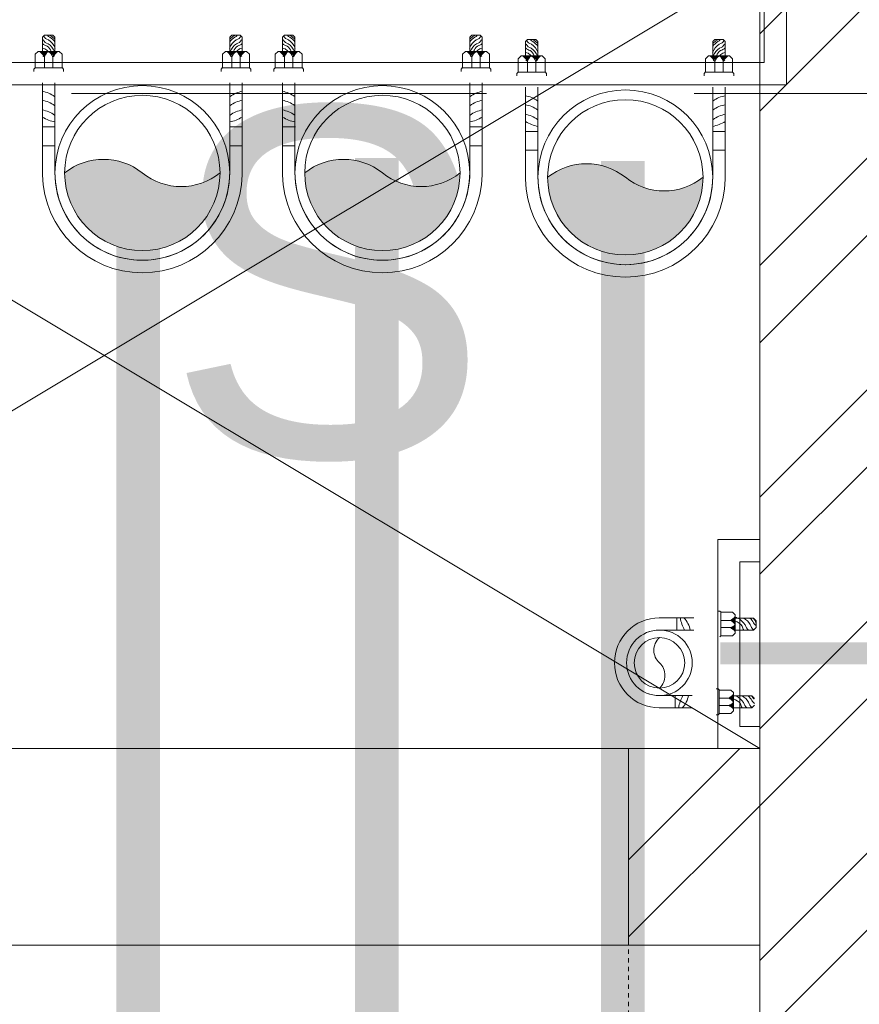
# Model space of a CAD drawing. Header units: inches. Extents: x 105152 to 158499, y 12149 to 30915.
# Tile 204 of 256: x 126940 to 126959, y 21570 to 21592. Entities that reach past the tile are written whole.
import ezdxf

# ---------------------------------------------------------------- set-up
doc = ezdxf.new("R2010")
doc.units = ezdxf.units.IN
doc.header["$MEASUREMENT"] = 0
doc.linetypes.add('HIDDEN', pattern=[0.375, 0.25, -0.125])
for name, color, linetype, lineweight in [('0-PIPE SUPPORT', 7, 'Continuous', 0), ('AR - PLAN', 251, 'Continuous', 5), ('BEAM', 173, 'Continuous', 5), ('CWS', 5, 'Continuous', 30), ('DRAINAGE ', 7, 'Continuous', 9), ('PD_BRICK WALL_115', 134, 'Continuous', 30), ('PD_ELEVATION_03', 80, 'Continuous', 25), ('PD_FIXTURE', 21, 'Continuous', 25), ('PD_HATCH', 45, 'Continuous', 9), ('PP- 75DIA Soil Waste Sewer pipe', 90, 'Continuous', 9), ('PP-Domestic  Cold Water Supply', 5, 'Continuous', 25), ('PP-Soil Pipe', 1, 'Continuous', 25), ('PP-Waste Pipe', 3, 'Continuous', 25), ('SH - ANGLE SUPPORT', 7, 'Continuous', 30), ('SWP', 1, 'Continuous', 15), ('WATER SUPPLY ', 7, 'Continuous', 9)]:
    doc.layers.add(name, color=color, linetype=linetype, lineweight=lineweight)
doc.layers.add('PD_025_TEXT', color=61, linetype='Continuous')
doc.layers.add('WWP', color=92, linetype='Continuous')
doc.styles.add('style1', font='arial.ttf', dxfattribs={"height": 500})

# ---------------------------------------------------------------- blocks, each defined once
blk = doc.blocks.new('WATER SUPPLY')
at = {"layer": 'PP-Domestic  Cold Water Supply', "const_width": 0.4999999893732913}
blk.add_lwpolyline([(396.2603588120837, 300.896181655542), (404.7782930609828, 300.896181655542)], dxfattribs=at)
blk = doc.blocks.new('DRAINAGE')
at = {"layer": 'PP- 75DIA Soil Waste Sewer pipe', "ltscale": 0.015}
blk.add_lwpolyline([(685.0082812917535, 631.6154619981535, 0.9999999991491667, 0.9999999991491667, 0), (685.0082812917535, 608.8123222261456, 0.9999999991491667, 0.9999999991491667, 0), (981.7693103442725, 608.8123222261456, 0.9999999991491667, 0.9999999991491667, 0)], format="xyseb", dxfattribs=at)
at = {"layer": 'PP- 75DIA Soil Waste Sewer pipe', "ltscale": 0.015, "const_width": 0.9999999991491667}
blk.add_lwpolyline([(679.5409060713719, 631.0376264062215), (679.5409060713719, 411.1777760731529)], dxfattribs=at)
at = {"layer": 'PP-Soil Pipe', "color": 1, "ltscale": 0.015}
blk.add_lwpolyline([(982.9638176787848, 604.7827152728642, 0.9999999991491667, 0.9999999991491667, 0), (690.6357466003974, 604.7827152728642, 1, 1, 0), (690.6357466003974, 631.5420563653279, 1, 1, 0)], format="xyseb", dxfattribs=at)
blk = doc.blocks.new('*X420')
at = {"color": 251, "lineweight": 5}
for p, q in [((113.7279130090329, 341.4162965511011), (114.3176786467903, 342.0060621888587)), ((113.8423566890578, 341.3539635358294), (114.318169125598, 341.8297759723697)), ((113.6040440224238, 341.4692042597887), (113.7240518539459, 341.5892120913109)), ((113.9481308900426, 341.2829610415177), (114.3186596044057, 341.6534897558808)), ((114.0456951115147, 341.2037485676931), (114.3191500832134, 341.4772035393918)), ((114.1352787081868, 341.1165554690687), (114.3196405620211, 341.3009173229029)), ((114.2169109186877, 341.0214109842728), (114.3201310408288, 341.1246311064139)), ((114.2904245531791, 340.9181479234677), (114.3206215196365, 340.948344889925))]:
    blk.add_line(p, q, dxfattribs=at)
blk = doc.blocks.new('WWP P-PP')
at = {"layer": 'PP-Waste Pipe', "lineweight": 5}
h = blk.add_hatch(color=256, dxfattribs=at)
edge = h.paths.add_edge_path()
edge.add_ellipse((24.44457964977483, 30.55372590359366), major_axis=(27.6684042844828, 27.6681594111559), ratio=1, start_angle=186.3386170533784, end_angle=263.6613829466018)
edge.add_ellipse((-1.382432e-10, 8.73115e-11), major_axis=(-34.56951188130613, 34.5698178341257), ratio=0.9999999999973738, start_angle=225.0000000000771, end_angle=405.0000000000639)
edge.add_ellipse((-24.44457965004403, -30.55372590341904), major_axis=(-27.6681594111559, 27.6684042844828), ratio=1, start_angle=276.33861705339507, end_angle=353.66138294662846, ccw=False)
for radius in [55.00000000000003, 48.8888888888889]:
    blk.add_circle((-1.382432e-10, 8.73115e-11), radius, dxfattribs=at)
for centre, start, end in [((-24.44457965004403, -30.55372590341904), 51.33836351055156, 128.661129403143), ((24.44457964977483, 30.55372590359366), 231.3383635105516, 308.661129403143)]:
    blk.add_arc(centre, 39.12885943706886, start, end, dxfattribs=at)
at = {"layer": 'SH - ANGLE SUPPORT', "lineweight": 5}
for p, q in [((-62.82349895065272, 1.126112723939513), (-62.82349894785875, -56.72934432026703)), ((62.82349895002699, 1.126112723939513), (62.82349894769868, -56.72934432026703)), ((-54.9999999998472, -0.7266118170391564), (-54.9999999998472, -56.72934432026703)), ((55.0000000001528, -0.7266118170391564), (55.0000000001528, -56.72934432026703)), ((-62.82349894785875, -17.17702063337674), (-54.9999999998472, -17.17702063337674)), ((-62.82349895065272, -17.17702063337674), (-54.9999999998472, -17.17702063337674)), ((62.82349895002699, -17.17702063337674), (55.0000000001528, -17.17702063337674)), ((-54.76484902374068, -28.93988663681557), (-62.58834797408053, -28.93988663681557)), ((-54.76484902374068, -28.93988663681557), (-62.58834797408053, -28.93988663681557)), ((54.76484902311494, -28.93988663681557), (62.5883479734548, -28.93988663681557)), ((-68.29174915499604, -63.94016889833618), (-68.29174915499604, -65.4178509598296)), ((-68.29174915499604, -65.4178509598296), (-67.49261406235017, -66.21698605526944)), ((-50.33088488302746, -66.21698605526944), (-67.49261406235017, -66.21698605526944)), ((-67.38102229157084, -66.33635588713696), (-67.38102229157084, -74.71031463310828)), ((-61.54691922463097, -66.21698605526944), (-61.54691922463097, -72.82271916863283)), ((-56.28437099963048, -72.83689395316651), (-56.28437099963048, -66.21698605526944)), ((-49.5317497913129, -65.41785096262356), (-50.45025471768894, -66.33635588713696)), ((-50.45025471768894, -66.33635588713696), (-50.45025471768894, -74.71031463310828)), ((-49.5317497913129, -63.94016889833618), (-49.5317497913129, -65.41785096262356)), ((49.53736882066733, -63.94016889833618), (49.53736882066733, -65.41785096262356)), ((49.53736882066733, -65.41785096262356), (50.45587374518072, -66.33635588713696)), ((50.33650391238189, -66.21698605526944), (67.49823308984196, -66.21698605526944)), ((50.45587374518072, -66.33635588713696), (50.45587374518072, -74.71031463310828)), ((56.28999002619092, -72.83689395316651), (56.28999002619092, -66.21698605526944)), ((61.55253825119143, -66.21698605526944), (61.55253825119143, -72.82271916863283)), ((67.38664132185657, -66.33635588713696), (67.38664132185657, -74.71031463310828)), ((68.29736818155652, -65.4178509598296), (67.49823308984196, -66.21698605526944)), ((68.29736818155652, -63.94016889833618), (68.29736818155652, -65.4178509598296)), ((-67.38102229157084, -74.71031463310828), (-65.55956856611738, -76.53176835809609)), ((-52.27170844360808, -76.53176835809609), (-65.55956856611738, -76.53176835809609)), ((-62.82738797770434, -85.42267031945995), (-62.82738797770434, -76.53176835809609)), ((-55.00388902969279, -85.421795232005), (-55.00388902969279, -76.53176835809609)), ((-50.45025471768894, -74.71031463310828), (-52.27170844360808, -76.53176835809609)), ((50.45587374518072, -74.71031463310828), (52.27732747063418, -76.53176835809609)), ((52.27732747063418, -76.53176835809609), (65.5651875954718, -76.53176835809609)), ((55.00950805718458, -85.421795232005), (55.00950805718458, -76.53176835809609)), ((62.83300700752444, -85.42267031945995), (62.83300700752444, -76.53176835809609)), ((67.38664132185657, -74.71031463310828), (65.5651875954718, -76.53176835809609)), ((-62.82826306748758, -85.421795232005), (-61.54171782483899, -86.70834047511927)), ((-56.29043427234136, -86.70834047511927), (-61.54171782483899, -86.70834047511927)), ((-55.00388902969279, -85.421795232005), (-56.29043427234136, -86.70834047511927)), ((55.00950805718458, -85.421795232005), (56.29605330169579, -86.70834047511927)), ((56.29605330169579, -86.70834047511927), (61.54733685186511, -86.70834047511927)), ((62.83388209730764, -85.421795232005), (61.54733685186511, -86.70834047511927))]:
    blk.add_line(p, q, dxfattribs=at)
at = {"layer": 'SH - ANGLE SUPPORT', "lineweight": 5, "ltscale": 30}
for centre, radius, start, end in [((2.0154403e-09, -0.0102770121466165), 62.83377596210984, 1.036287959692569, 178.9637120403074), ((1.527951e-10, -0.0089770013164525), 55.00897699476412, 359.1086964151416, 181.0351236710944)]:
    blk.add_arc(centre, radius, start, end, dxfattribs=at)
at = {"layer": 'SH - ANGLE SUPPORT', "lineweight": 5, "extrusion": (0, 0, -1)}
for centre, major_axis, ratio, start_param, end_param in [((-66.27110666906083, -20.96321232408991), (13.44648858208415, -13.44648858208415), 0.9999999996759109, 0.1632660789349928, 0.6092701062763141), ((-66.27110666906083, -20.96321232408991), (13.44648858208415, -13.44648858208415), 0.9999999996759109, 0.1632660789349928, 0.6092701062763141), ((-49.62623077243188, -57.39544101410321), (18.29485241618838, -18.29485241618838), 0.999999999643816, 3.391710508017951, 3.722963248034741), ((-49.62623077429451, -57.39544101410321), (18.29485241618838, -18.29485241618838), 0.999999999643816, 3.391710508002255, 3.722963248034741), ((-41.6008046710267, -55.36452128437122), (16.48738713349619, -16.48738713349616), 0.9999995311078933, 3.304858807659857, 3.314800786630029), ((-41.60080467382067, -55.36452128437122), (16.48738713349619, -16.48738713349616), 0.9999995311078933, 3.304858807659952, 3.314800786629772), ((-66.27110666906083, -27.0298034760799), (13.44648858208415, -13.44648858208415), 0.9999999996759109, 0.1632660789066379, 0.6092701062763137), ((-66.27110666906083, -27.0298034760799), (13.44648858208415, -13.44648858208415), 0.9999999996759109, 0.1632660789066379, 0.6092701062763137), ((-41.6008046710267, -61.43111243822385), (16.48739554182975, 16.48739554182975), 0.9999995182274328, 4.875654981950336, 4.88559695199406), ((-41.60080467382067, -61.43111243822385), (16.48739554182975, 16.48739554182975), 0.9999995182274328, 4.875654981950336, 4.88559695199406), ((-66.27110666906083, -32.69194758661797), (13.44648858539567, 13.44648858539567), 0.9999999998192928, 1.734062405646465, 2.180066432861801), ((-66.27110666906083, -32.69194758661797), (13.44648858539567, 13.44648858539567), 0.9999999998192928, 1.734062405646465, 2.180066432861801), ((-41.6008046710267, -67.09325654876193), (16.48739554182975, 16.48739554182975), 0.9999995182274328, 4.875654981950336, 4.88559695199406), ((-41.60080467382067, -67.09325654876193), (16.48739554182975, 16.48739554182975), 0.9999995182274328, 4.875654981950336, 4.88559695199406), ((50.19459069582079, -71.05860478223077), (4.489777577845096, 4.489777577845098), 0.9999999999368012, 1.061026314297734, 1.819612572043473), ((62.41426812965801, -71.05860478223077), (4.489777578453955, -4.489777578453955), 0.9999999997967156, 1.317026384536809, 2.080566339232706), ((56.14374132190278, -72.09577075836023), (3.848429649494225, -3.848429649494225), 0.9999999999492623, 5.625068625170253, 6.450630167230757), ((67.65205510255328, -71.05860478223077), (4.489777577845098, -4.489777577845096), 0.9999999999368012, 1.321980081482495, 2.080566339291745), ((65.28731765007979, -74.67835721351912), (7.828391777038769, 7.828391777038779), 0.9999999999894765, 2.954778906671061, 3.562597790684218), ((65.45304327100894, -72.30245588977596), (7.760183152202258, 7.760183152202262), 0.9999999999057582, 2.957247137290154, 3.531377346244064), ((65.49816396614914, -73.40432924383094), (6.108349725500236, 6.108349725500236), 0.999999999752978, 3.071035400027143, 3.556541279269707), ((67.72348824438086, -67.44613965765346), (8.824913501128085, -8.824913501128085), 0.9999999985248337, 1.329768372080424, 1.540798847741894), ((58.71596185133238, -85.71911756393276), (4.170697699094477, 4.170697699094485), 0.9999999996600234, 5.688778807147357, 6.270402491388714), ((60.14050950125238, -83.91347408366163), (4.170697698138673, 4.170697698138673), 0.9999999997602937, 5.688778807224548, 5.971833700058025), ((64.73362311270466, -74.76374448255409), (8.824913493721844, -8.824913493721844), 0.9999999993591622, 1.329768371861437, 1.678717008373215), ((64.16380567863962, -75.71408731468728), (8.82491349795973, -8.82491349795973), 0.9999999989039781, 1.329768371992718, 1.608853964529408), ((56.58082693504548, -92.18142174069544), (4.170697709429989, -4.170697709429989), 0.9999999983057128, 4.117982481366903, 4.309006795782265), ((57.44083734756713, -87.73211299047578), (1.72358632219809, 1.72358632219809), 0.9999999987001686, 5.845023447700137, 6.635131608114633), ((57.98632212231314, -88.36281824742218), (3.295890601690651, -3.295890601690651), 0.9999999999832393, 4.157022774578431, 5.034816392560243), ((58.184603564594, -85.87803551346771), (3.286230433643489, 3.286230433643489), 0.9999999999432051, 5.728383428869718, 6.607487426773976)]:
    blk.add_ellipse(centre, major_axis=major_axis, ratio=ratio, start_param=start_param, end_param=end_param, dxfattribs=at)
at = {"layer": 'SH - ANGLE SUPPORT', "lineweight": 5}
for centre, major_axis, ratio, start_param, end_param in [((49.62623077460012, -57.39544101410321), (-18.29485241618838, -18.29485241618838), 0.999999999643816, 3.391710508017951, 3.722963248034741), ((41.60080467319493, -55.36452128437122), (-16.48738713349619, -16.48738713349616), 0.9999995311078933, 3.304858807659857, 3.314800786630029), ((66.27110666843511, -20.96321232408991), (-13.44648858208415, -13.44648858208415), 0.9999999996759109, 0.163266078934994, 0.6092701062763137), ((41.60080467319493, -61.43111243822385), (-16.48739554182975, 16.48739554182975), 0.9999995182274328, 4.875654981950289, 4.885596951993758), ((66.27110666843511, -27.0298034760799), (-13.44648858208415, -13.44648858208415), 0.9999999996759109, 0.1632660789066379, 0.6092701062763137), ((41.60080467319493, -67.09325654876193), (-16.48739554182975, 16.48739554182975), 0.9999995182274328, 4.875654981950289, 4.885596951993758), ((66.27110666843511, -32.69194758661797), (-13.44648858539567, 13.44648858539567), 0.9999999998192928, 1.734062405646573, 2.180066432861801), ((-67.64643607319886, -71.05860478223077), (-4.489777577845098, -4.489777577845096), 0.9999999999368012, 1.321980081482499, 2.080566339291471), ((-56.13812229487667, -72.09577075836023), (-3.848429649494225, -3.848429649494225), 0.9999999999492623, 5.625068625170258, 6.450630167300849), ((-62.40864910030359, -71.05860478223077), (-4.489777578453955, -4.489777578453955), 0.9999999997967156, 1.317026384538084, 2.080566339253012), ((-50.18897166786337, -71.05860478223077), (-4.489777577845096, 4.489777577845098), 0.9999999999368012, 1.061026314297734, 1.819612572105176), ((-60.13489047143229, -83.91347408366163), (-4.170697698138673, 4.170697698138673), 0.9999999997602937, 5.688778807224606, 5.971833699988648), ((-58.71034282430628, -85.71911756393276), (-4.170697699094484, 4.170697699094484), 0.9999999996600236, 5.688778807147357, 6.27040249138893), ((-67.71786921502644, -67.44613965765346), (-8.824913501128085, -8.824913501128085), 0.9999999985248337, 1.329768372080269, 1.540798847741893), ((-65.49254493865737, -73.40432924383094), (-6.108349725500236, 6.108349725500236), 0.999999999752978, 3.071035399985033, 3.556541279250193), ((-65.44742424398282, -72.30245588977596), (-7.760183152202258, 7.760183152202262), 0.9999999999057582, 2.957247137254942, 3.531377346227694), ((-65.28169862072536, -74.67835721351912), (-7.828391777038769, 7.828391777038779), 0.9999999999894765, 2.954778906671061, 3.562597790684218), ((-58.17898453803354, -85.87803551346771), (-3.286230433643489, 3.286230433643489), 0.9999999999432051, 5.728383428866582, 6.607487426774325), ((-57.98070309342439, -88.36281824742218), (-3.295890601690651, -3.295890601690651), 0.9999999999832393, 4.157022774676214, 5.034816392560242), ((-57.43521831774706, -87.73211299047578), (-1.72358632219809, 1.72358632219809), 0.9999999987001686, 5.845023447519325, 6.635131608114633), ((-56.57520790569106, -92.18142174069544), (-4.170697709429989, -4.170697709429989), 0.9999999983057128, 4.117982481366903, 4.309006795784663), ((-64.72800408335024, -74.76374448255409), (-8.824913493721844, -8.824913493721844), 0.9999999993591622, 1.329768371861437, 1.678717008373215), ((-64.15818665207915, -75.71408731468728), (-8.82491349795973, -8.82491349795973), 0.9999999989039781, 1.329768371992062, 1.6088539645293)]:
    blk.add_ellipse(centre, major_axis=major_axis, ratio=ratio, start_param=start_param, end_param=end_param, dxfattribs=at)
at = {"layer": 'SH - ANGLE SUPPORT', "lineweight": 5, "extrusion": (0, 0, -1)}
for p, xscale, yscale, zscale, rotation in [((-1492.900540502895, 444.0435444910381), 4.553634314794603, 4.553634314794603, -4.553634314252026, 270), ((-1499.446858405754, 444.0293697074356), 4.553634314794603, 4.553634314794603, -4.553634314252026, 270), ((1499.441239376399, 444.0293697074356), -4.553634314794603, 4.553634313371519, -4.553634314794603, 89.99999999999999), ((1492.89492147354, 444.0435444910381), -4.553634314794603, 4.553634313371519, -4.553634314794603, 89.99999999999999)]:
    blk.add_blockref('*X420', p, dxfattribs=dict(at, xscale=xscale, yscale=yscale, zscale=zscale, rotation=rotation))
blk = doc.blocks.new('SWP P-PP')
at = {"layer": 'PP-Soil Pipe', "lineweight": 5}
h = blk.add_hatch(color=256, dxfattribs=at)
edge = h.paths.add_edge_path()
edge.add_ellipse((-22.87960062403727, 31.74258206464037), major_axis=(-27.66840433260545, 27.66815936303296), ratio=1, start_angle=96.33861705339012, end_angle=173.6613829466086, ccw=False)
edge.add_ellipse((1.564979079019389, 1.188856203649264), major_axis=(34.56951182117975, 34.56981789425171), ratio=0.9999999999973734, start_angle=-45.000000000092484, end_angle=134.9999999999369, ccw=False)
edge.add_ellipse((26.00955878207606, -29.36486965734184), major_axis=(27.66815936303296, 27.66840433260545), ratio=1, start_angle=6.338617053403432, end_angle=83.6613829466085)
for radius in [55.00000000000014, 48.88888888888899]:
    blk.add_circle((1.564979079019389, 1.188856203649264), radius, dxfattribs=at)
for centre, start, end in [((26.00955878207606, -29.36486965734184), 51.33887069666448, 128.6616365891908), ((-22.87960062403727, 31.74258206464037), 231.3388706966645, 308.6616365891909)]:
    blk.add_arc(centre, 39.12885943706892, start, end, dxfattribs=at)
at = {"layer": 'SH - ANGLE SUPPORT', "lineweight": 5}
for p, q in [((-61.25851987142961, 2.314968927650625), (-61.25851986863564, -55.54048811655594)), ((-53.43502092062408, 0.462244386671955), (-53.43502092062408, -55.54048811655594)), ((56.56497907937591, 0.462244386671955), (56.56497907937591, -55.54048811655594)), ((64.3884780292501, 2.314968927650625), (64.3884780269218, -55.54048811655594)), ((-61.25851986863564, -15.98816442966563), (-53.43502092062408, -15.98816442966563)), ((-61.25851987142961, -15.98816442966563), (-53.43502092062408, -15.98816442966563)), ((64.3884780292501, -15.98816442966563), (56.56497907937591, -15.98816442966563)), ((-53.19986994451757, -27.75103043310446), (-61.02336889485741, -27.75103043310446)), ((-53.19986994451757, -27.75103043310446), (-61.02336889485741, -27.75103043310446)), ((56.32982810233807, -27.75103043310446), (64.15332705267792, -27.75103043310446)), ((-66.72677007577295, -62.75131269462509), (-66.72677007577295, -64.22899475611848)), ((-66.72677007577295, -64.22899475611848), (-65.92763498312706, -65.02812985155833)), ((-48.76590580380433, -65.02812985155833), (-65.92763498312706, -65.02812985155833)), ((-65.81604321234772, -65.14749968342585), (-65.81604321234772, -73.52145842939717)), ((-59.98194014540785, -65.02812985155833), (-59.98194014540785, -71.63386296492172)), ((-54.71939192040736, -71.6480377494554), (-54.71939192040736, -65.02812985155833)), ((-47.96677071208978, -64.22899475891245), (-48.88527563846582, -65.14749968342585)), ((-48.88527563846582, -65.14749968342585), (-48.88527563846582, -73.52145842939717)), ((-47.96677071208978, -62.75131269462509), (-47.96677071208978, -64.22899475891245)), ((51.10234789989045, -62.75131269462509), (51.10234789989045, -64.22899475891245)), ((51.10234789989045, -64.22899475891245), (52.02085282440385, -65.14749968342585)), ((51.90148299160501, -65.02812985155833), (69.06321216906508, -65.02812985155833)), ((52.02085282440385, -65.14749968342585), (52.02085282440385, -73.52145842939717)), ((57.85496910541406, -71.6480377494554), (57.85496910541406, -65.02812985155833)), ((63.11751733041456, -65.02812985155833), (63.11751733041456, -71.63386296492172)), ((68.95162040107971, -65.14749968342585), (68.95162040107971, -73.52145842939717)), ((69.86234726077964, -64.22899475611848), (69.06321216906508, -65.02812985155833)), ((69.86234726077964, -62.75131269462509), (69.86234726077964, -64.22899475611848)), ((-65.81604321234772, -73.52145842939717), (-63.99458948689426, -75.34291215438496)), ((-48.88527563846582, -73.52145842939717), (-50.70672936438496, -75.34291215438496)), ((52.02085282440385, -73.52145842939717), (53.84230654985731, -75.34291215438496)), ((68.95162040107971, -73.52145842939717), (67.13016667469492, -75.34291215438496)), ((-50.70672936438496, -75.34291215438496), (-63.99458948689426, -75.34291215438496)), ((-61.26240889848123, -84.23381411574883), (-61.26240889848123, -75.34291215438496)), ((-53.43890995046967, -84.2329390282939), (-53.43890995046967, -75.34291215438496)), ((53.84230654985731, -75.34291215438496), (67.13016667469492, -75.34291215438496)), ((56.5744871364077, -84.2329390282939), (56.5744871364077, -75.34291215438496)), ((64.39798608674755, -84.23381411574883), (64.39798608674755, -75.34291215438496)), ((-61.26328398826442, -84.2329390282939), (-59.97673874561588, -85.51948427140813)), ((-54.72545519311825, -85.51948427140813), (-59.97673874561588, -85.51948427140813)), ((-53.43890995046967, -84.2329390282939), (-54.72545519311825, -85.51948427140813)), ((56.5744871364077, -84.2329390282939), (57.86103238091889, -85.51948427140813)), ((57.86103238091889, -85.51948427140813), (63.11231593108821, -85.51948427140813)), ((64.39886117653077, -84.2329390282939), (63.11231593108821, -85.51948427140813))]:
    blk.add_line(p, q, dxfattribs=at)
at = {"layer": 'SH - ANGLE SUPPORT', "lineweight": 5, "ltscale": 30}
for centre, radius, start, end in [((1.564979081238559, 1.178579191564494), 62.83377596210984, 1.036287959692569, 178.9637120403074), ((1.564979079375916, 1.179879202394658), 55.00897699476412, 359.1086964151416, 181.0351236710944)]:
    blk.add_arc(centre, radius, start, end, dxfattribs=at)
at = {"layer": 'SH - ANGLE SUPPORT', "lineweight": 5, "extrusion": (0, 0, -1)}
for centre, major_axis, ratio, start_param, end_param in [((-48.06125169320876, -56.20658481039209), (18.29485241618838, -18.29485241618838), 0.999999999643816, 3.391710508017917, 3.722963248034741), ((-48.0612516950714, -56.20658481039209), (18.29485241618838, -18.29485241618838), 0.999999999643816, 3.391710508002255, 3.722963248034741), ((-64.7061275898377, -19.77435612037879), (13.44648858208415, -13.44648858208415), 0.9999999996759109, 0.1632660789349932, 0.6092701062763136), ((-64.7061275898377, -19.77435612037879), (13.44648858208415, -13.44648858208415), 0.9999999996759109, 0.1632660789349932, 0.6092701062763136), ((-40.03582559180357, -54.1756650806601), (16.48738713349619, -16.48738713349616), 0.9999995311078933, 3.304858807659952, 3.314800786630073), ((-40.03582559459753, -54.1756650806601), (16.48738713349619, -16.48738713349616), 0.9999995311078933, 3.304858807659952, 3.314800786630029), ((-64.7061275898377, -25.84094727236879), (13.44648858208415, -13.44648858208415), 0.9999999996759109, 0.1632660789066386, 0.6092701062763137), ((-64.7061275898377, -25.84094727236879), (13.44648858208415, -13.44648858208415), 0.9999999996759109, 0.1632660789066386, 0.6092701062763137), ((-40.03582559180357, -60.24225623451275), (16.48739554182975, 16.48739554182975), 0.9999995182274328, 4.87565498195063, 4.885596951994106), ((-40.03582559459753, -60.24225623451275), (16.48739554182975, 16.48739554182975), 0.9999995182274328, 4.875654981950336, 4.88559695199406), ((-64.7061275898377, -31.50309138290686), (13.44648858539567, 13.44648858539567), 0.9999999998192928, 1.734062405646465, 2.180066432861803), ((-64.7061275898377, -31.50309138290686), (13.44648858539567, 13.44648858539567), 0.9999999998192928, 1.734062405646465, 2.180066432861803), ((-40.03582559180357, -65.90440034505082), (16.48739554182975, 16.48739554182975), 0.9999995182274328, 4.875654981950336, 4.88559695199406), ((-40.03582559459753, -65.90440034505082), (16.48739554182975, 16.48739554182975), 0.9999995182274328, 4.87565498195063, 4.885596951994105), ((51.75956977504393, -69.86974857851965), (4.489777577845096, 4.489777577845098), 0.9999999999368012, 1.061026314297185, 1.819612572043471), ((63.97924720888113, -69.86974857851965), (4.489777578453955, -4.489777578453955), 0.9999999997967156, 1.317026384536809, 2.080566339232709), ((57.7087204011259, -70.90691455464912), (3.848429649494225, -3.848429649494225), 0.9999999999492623, 5.625068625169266, 6.450630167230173), ((69.2170341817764, -69.86974857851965), (4.489777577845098, -4.489777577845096), 0.9999999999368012, 1.321980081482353, 2.080566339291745), ((66.8522967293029, -73.489501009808), (7.828391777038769, 7.828391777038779), 0.9999999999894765, 2.954778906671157, 3.56259779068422), ((67.01802235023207, -71.11359968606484), (7.760183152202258, 7.760183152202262), 0.9999999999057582, 2.957247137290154, 3.531377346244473), ((67.06314304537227, -72.21547304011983), (6.108349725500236, 6.108349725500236), 0.999999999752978, 3.071035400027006, 3.556541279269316), ((69.28846732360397, -66.25728345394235), (8.824913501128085, -8.824913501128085), 0.9999999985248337, 1.329768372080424, 1.540798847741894), ((59.74958264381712, -84.68917930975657), (3.286230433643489, 3.286230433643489), 0.9999999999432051, 5.728383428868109, 6.607487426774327), ((60.28094093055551, -84.53026136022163), (4.170697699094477, 4.170697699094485), 0.9999999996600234, 5.688778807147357, 6.270402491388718), ((61.7054885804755, -82.72461787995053), (4.170697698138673, 4.170697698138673), 0.9999999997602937, 5.688778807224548, 5.971833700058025), ((66.29860219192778, -73.57488827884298), (8.824913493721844, -8.824913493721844), 0.9999999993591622, 1.329768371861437, 1.678717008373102), ((65.72878475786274, -74.52523111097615), (8.82491349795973, -8.82491349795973), 0.9999999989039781, 1.329768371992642, 1.608853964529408), ((58.1458060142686, -90.99256553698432), (4.170697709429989, -4.170697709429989), 0.9999999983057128, 4.117982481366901, 4.309006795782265), ((59.00581642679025, -86.54325678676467), (1.72358632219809, 1.72358632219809), 0.9999999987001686, 5.845023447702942, 6.635131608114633), ((59.55130120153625, -87.17396204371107), (3.295890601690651, -3.295890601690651), 0.9999999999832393, 4.157022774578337, 5.034816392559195)]:
    blk.add_ellipse(centre, major_axis=major_axis, ratio=ratio, start_param=start_param, end_param=end_param, dxfattribs=at)
at = {"layer": 'SH - ANGLE SUPPORT', "lineweight": 5}
for centre, major_axis, ratio, start_param, end_param in [((51.19120985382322, -56.20658481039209), (-18.29485241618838, -18.29485241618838), 0.999999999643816, 3.391710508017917, 3.722963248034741), ((43.16578375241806, -54.1756650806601), (-16.48738713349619, -16.48738713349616), 0.9999995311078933, 3.304858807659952, 3.314800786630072), ((67.83608574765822, -19.77435612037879), (-13.44648858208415, -13.44648858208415), 0.9999999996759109, 0.1632660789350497, 0.6092701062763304), ((43.16578375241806, -60.24225623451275), (-16.48739554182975, 16.48739554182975), 0.9999995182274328, 4.875654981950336, 4.885596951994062), ((67.83608574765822, -25.84094727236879), (-13.44648858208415, -13.44648858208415), 0.9999999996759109, 0.1632660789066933, 0.6092701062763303), ((43.16578375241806, -65.90440034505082), (-16.48739554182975, 16.48739554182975), 0.9999995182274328, 4.875654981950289, 4.885596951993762), ((67.83608574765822, -31.50309138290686), (-13.44648858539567, 13.44648858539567), 0.9999999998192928, 1.734062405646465, 2.180066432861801), ((-66.08145699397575, -69.86974857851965), (-4.489777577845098, -4.489777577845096), 0.9999999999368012, 1.321980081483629, 2.080566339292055), ((-54.57314321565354, -70.90691455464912), (-3.848429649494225, -3.848429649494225), 0.9999999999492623, 5.625068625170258, 6.450630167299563), ((-60.84367002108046, -69.86974857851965), (-4.489777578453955, -4.489777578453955), 0.9999999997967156, 1.317026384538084, 2.08056633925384), ((-48.62399258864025, -69.86974857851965), (-4.489777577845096, 4.489777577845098), 0.9999999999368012, 1.061026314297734, 1.819612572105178), ((-58.56991139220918, -82.72461787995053), (-4.170697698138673, 4.170697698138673), 0.9999999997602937, 5.688778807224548, 5.971833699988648), ((-57.14536374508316, -84.53026136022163), (-4.170697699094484, 4.170697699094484), 0.9999999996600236, 5.688778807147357, 6.27040249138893), ((-56.61400545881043, -84.68917930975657), (-3.286230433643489, 3.286230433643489), 0.9999999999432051, 5.728383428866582, 6.607487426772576), ((-66.15289013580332, -66.25728345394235), (-8.824913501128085, -8.824913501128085), 0.9999999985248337, 1.329768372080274, 1.540798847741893), ((-63.92756585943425, -72.21547304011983), (-6.108349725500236, 6.108349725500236), 0.999999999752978, 3.071035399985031, 3.556541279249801), ((-63.8824451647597, -71.11359968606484), (-7.760183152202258, 7.760183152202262), 0.9999999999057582, 2.957247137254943, 3.531377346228), ((-63.71671954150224, -73.489501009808), (-7.828391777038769, 7.828391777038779), 0.9999999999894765, 2.954778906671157, 3.562597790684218), ((-56.41572401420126, -87.17396204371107), (-3.295890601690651, -3.295890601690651), 0.9999999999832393, 4.157022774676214, 5.034816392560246), ((-55.87023923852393, -86.54325678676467), (-1.72358632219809, 1.72358632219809), 0.9999999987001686, 5.845023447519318, 6.635131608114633), ((-55.01022882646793, -90.99256553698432), (-4.170697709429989, -4.170697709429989), 0.9999999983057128, 4.117982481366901, 4.309006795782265), ((-63.16302500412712, -73.57488827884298), (-8.824913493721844, -8.824913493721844), 0.9999999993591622, 1.329768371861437, 1.6787170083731), ((-62.59320757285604, -74.52523111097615), (-8.82491349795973, -8.82491349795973), 0.9999999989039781, 1.329768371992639, 1.608853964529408)]:
    blk.add_ellipse(centre, major_axis=major_axis, ratio=ratio, start_param=start_param, end_param=end_param, dxfattribs=at)
at = {"layer": 'SH - ANGLE SUPPORT', "lineweight": 5, "extrusion": (0, 0, -1)}
for p, xscale, yscale, zscale, rotation in [((-1494.465519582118, 445.2324006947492), 4.553634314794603, 4.553634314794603, -4.553634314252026, 270), ((-1501.011837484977, 445.2182259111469), 4.553634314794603, 4.553634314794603, -4.553634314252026, 270), ((1497.876260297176, 445.2182259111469), -4.553634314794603, 4.553634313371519, -4.553634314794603, 89.99999999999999), ((1491.329942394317, 445.2324006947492), -4.553634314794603, 4.553634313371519, -4.553634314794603, 89.99999999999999)]:
    blk.add_blockref('*X420', p, dxfattribs=dict(at, xscale=xscale, yscale=yscale, zscale=zscale, rotation=rotation))
blk = doc.blocks.new('*X425')
at = {"color": 0, "lineweight": 5}
for p, q in [((113.6040440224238, 341.4692042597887), (113.7240518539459, 341.5892120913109)), ((113.7279130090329, 341.4162965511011), (114.3176786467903, 342.0060621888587)), ((113.8423566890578, 341.3539635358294), (114.318169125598, 341.8297759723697)), ((113.9481308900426, 341.2829610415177), (114.3186596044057, 341.6534897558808)), ((114.0456951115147, 341.2037485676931), (114.3191500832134, 341.4772035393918)), ((114.1352787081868, 341.1165554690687), (114.3196405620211, 341.3009173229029)), ((114.2169109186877, 341.0214109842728), (114.3201310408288, 341.1246311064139)), ((114.2904245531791, 340.9181479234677), (114.3206215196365, 340.948344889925))]:
    blk.add_line(p, q, dxfattribs=at)
blk = doc.blocks.new('CWP P-PP')
at = {"layer": 'CWS', "color": 7, "lineweight": 5}
for p, q in [((-82.71713716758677, 0.6646382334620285), (-82.71713716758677, -63.19886979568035)), ((-60.32328139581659, 0.0344183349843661), (-60.32328139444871, -63.19886979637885)), ((60.32328138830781, 0.0344183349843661), (60.32328138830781, -60.09665964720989)), ((82.71713716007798, 0.3257447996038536), (82.71713716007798, -60.09665964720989)), ((-82.71772885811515, -32.02496213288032), (-60.3238730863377, -32.02496213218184)), ((82.71713716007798, -28.92275198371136), (60.32328139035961, -28.92275198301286)), ((-95.36961275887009, -107.2521274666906), (-95.36961275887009, -111.0118542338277)), ((47.67080579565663, -104.1499173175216), (47.67080579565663, -107.9096440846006)), ((47.67080579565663, -107.9096440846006), (50.00779535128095, -110.2466336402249)), ((95.40263760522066, -107.9096440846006), (93.06564804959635, -110.2466336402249)), ((95.40263760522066, -104.1499173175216), (95.40263760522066, -107.9096440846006)), ((-95.36961275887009, -111.0118542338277), (-93.03262320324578, -113.348843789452)), ((-93.33634073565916, -113.0451262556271), (-49.67105297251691, -113.0451262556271)), ((-93.03262320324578, -113.348843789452), (-93.03262320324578, -134.6550486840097)), ((-78.1886431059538, -129.8884280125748), (-78.1886431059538, -113.0451262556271)), ((-64.79892693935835, -113.0451262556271), (-64.79892693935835, -129.8523625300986)), ((-49.95498046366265, -113.348843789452), (-49.95498046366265, -134.6550486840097)), ((-47.63778094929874, -111.011854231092), (-49.67105297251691, -113.0451262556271)), ((49.70407781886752, -109.942916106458), (93.36936558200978, -109.942916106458)), ((50.00779535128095, -110.2466336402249), (50.00779535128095, -131.5528385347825)), ((64.85177544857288, -126.7862178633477), (64.85177544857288, -109.942916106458)), ((78.24149161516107, -109.942916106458), (78.24149161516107, -126.7501523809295)), ((93.06564804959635, -110.2466336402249), (93.06564804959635, -131.5528385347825)), ((-93.03262320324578, -134.6550486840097), (-88.39822417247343, -139.2894477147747)), ((-88.39822417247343, -139.2894477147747), (-54.58937949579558, -139.2894477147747)), ((-83.39294072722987, -138.8735426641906), (-83.39294072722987, -142.633269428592)), ((-82.46564683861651, -173.2461569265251), (-82.46564683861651, -139.3172664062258)), ((-60.07179106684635, -173.2461569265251), (-60.07179106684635, -139.3172664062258)), ((-49.95498046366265, -134.6550486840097), (-54.58937949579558, -139.2894477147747)), ((50.00779535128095, -131.5528385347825), (54.642194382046, -136.1872375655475)), ((54.642194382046, -136.1872375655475), (88.45103905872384, -136.1872375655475)), ((60.57477171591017, -170.1439467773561), (60.57477171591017, -136.2150562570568)), ((82.96862748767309, -170.1439467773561), (82.96862748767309, -136.2150562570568)), ((93.08543809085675, -131.5528385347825), (88.45103905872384, -136.1872375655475)), ((-82.46564683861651, -173.2461569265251), (-77.55553201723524, -178.1562717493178)), ((-77.55553201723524, -178.1562717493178), (-64.98190588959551, -178.1562717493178)), ((-60.07179106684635, -173.2461569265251), (-64.98190588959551, -178.1562717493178)), ((60.57477171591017, -170.1439467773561), (65.48488653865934, -175.0540616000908)), ((82.96862748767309, -170.1439467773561), (78.05851266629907, -175.0540616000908))]:
    blk.add_line(p, q, dxfattribs=at)
at = {"layer": 'CWS', "lineweight": 5, "ltscale": 150}
for radius in [60.35769972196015, 46.42899978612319]:
    blk.add_circle((-3.7543941e-09, 5.1295501e-09), radius, dxfattribs=at)
at = {"layer": 'CWS', "color": 7, "lineweight": 5}
for centre, radius, start, end in [((-3.7543941e-09, 0.0344183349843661), 82.7171371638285, 0, 180), ((90.54379750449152, -94.14620440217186), 59.24636958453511, 97.5911669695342, 120.6693025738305), ((-90.54438920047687, -97.24841455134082), 59.24636958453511, 59.33069742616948, 82.40883301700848), ((-52.42917220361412, -13.82200089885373), 43.54534346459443, 225.9278755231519, 259.5546032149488), ((52.42858050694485, -10.71979074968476), 43.54534346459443, 280.445396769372, 314.0721244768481), ((49.34300223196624, -122.2616441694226), 16.15530296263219, 300.7438792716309, 344.2076702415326), ((80.43402610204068, -122.2616441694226), 16.15530296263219, 195.7923297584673, 239.5399466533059), ((64.47966890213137, -124.900547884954), 13.8475783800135, 305.4061162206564, 352.7073083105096), ((93.76074120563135, -122.2616441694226), 16.15530296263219, 195.7923297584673, 239.2561207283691), ((-93.69741632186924, -125.3638543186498), 16.15530296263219, 300.7438792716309, 344.2076702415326), ((-46.34175291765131, -123.1760463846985), 41.88452108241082, 210.4056170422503, 235.5622200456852), ((-62.60639245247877, -125.3638543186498), 16.15530296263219, 195.7923297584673, 239.5399466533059), ((-46.16954925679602, -127.3813587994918), 32.96897738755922, 201.2251950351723, 229.0426328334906), ((-78.56074965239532, -128.0027580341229), 13.8475783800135, 305.4061162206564, 352.7073083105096), ((-49.27967734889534, -125.3638543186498), 16.15530296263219, 195.7923297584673, 239.2561207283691), ((96.69866563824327, -120.0738362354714), 41.88452108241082, 210.4056170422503, 235.5622200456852), ((96.87086929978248, -124.2791486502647), 32.96897738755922, 201.2251950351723, 229.0426328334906), ((-46.97424666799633, -132.2437013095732), 42.25266775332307, 212.861981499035, 235.7036392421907), ((-74.08183724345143, -174.9874032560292), 17.7369767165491, 37.82589613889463, 76.78780606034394), ((-72.05390218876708, -174.3808910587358), 22.51076711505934, 57.84012440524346, 79.05698375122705), ((96.06617188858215, -129.141491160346), 42.25266775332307, 212.861981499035, 235.7036392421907), ((68.95858131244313, -171.885193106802), 17.7369767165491, 37.82589613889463, 76.78780606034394), ((70.9865163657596, -171.2786809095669), 22.51076711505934, 57.84012440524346, 79.05698375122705), ((-49.08742828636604, -132.5695828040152), 47.63125660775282, 225.5117545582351, 238.8098845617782), ((-51.26214311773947, -136.1965772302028), 47.63125660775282, 229.0723411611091, 238.8098845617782), ((-80.20266933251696, -199.0443497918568), 22.51076711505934, 68.11209673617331, 79.05698375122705), ((-76.92042963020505, -182.0635114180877), 9.302820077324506, 24.83496235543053, 70.10482528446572), ((-74.83858066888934, -184.4706053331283), 17.78911614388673, 36.90551395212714, 76.8201396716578), ((93.95299026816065, -129.4673726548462), 47.63125660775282, 225.5117545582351, 238.8098845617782), ((91.77827543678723, -133.0943670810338), 47.63125660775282, 229.0723411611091, 238.8098845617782), ((66.11998892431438, -178.9613012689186), 9.302820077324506, 24.83496235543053, 70.10482528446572), ((68.20183788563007, -181.3683951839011), 17.78911614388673, 36.90551395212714, 76.8201396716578)]:
    blk.add_arc(centre, radius, start, end, dxfattribs=at)
at = {"layer": 'CWS', "lineweight": 5}
blk.add_arc((-3.7543941e-09, 0.0344183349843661), 60.32328139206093, 0, 180, dxfattribs=at)
at = {"layer": 'CWS', "lineweight": 5, "ltscale": 150}
for centre, start, end in [((-23.21449989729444, -21.21834066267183), 42.42769883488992, 137.5723011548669), ((23.21449988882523, 21.21834067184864), 222.4276988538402, 317.5723011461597)]:
    blk.add_arc(centre, 31.45045287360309, start, end, dxfattribs=at)
at = {"layer": 'CWS', "color": 7, "xscale": 11.58599757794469, "yscale": 11.58599757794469, "zscale": 11.58599757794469, "rotation": 270}
for p in [(-4034.734796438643, 1184.983112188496), (-4021.113316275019, 1185.019177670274), (-3891.694377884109, 1188.085322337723), (-3878.0728977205, 1188.121387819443)]:
    blk.add_blockref('*X425', p, dxfattribs=at)
blk = doc.blocks.new('FIRST FLOOR PLAN 0')
at = {"layer": 'PD_HATCH', "lineweight": 5}
h = blk.add_hatch(dxfattribs=at)
h.set_pattern_fill('ANSI32', color=251, scale=10)
h.set_pattern_definition([(45, (26013.46920260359, 17879.3870099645), (-2.651650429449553, 2.651650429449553), []), (45, (26015.2369695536, 17879.3870099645), (-2.651650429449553, 2.651650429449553), [])])
h.paths.add_polyline_path([(-524.9997091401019, -8.999808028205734), (-530.9997091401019, -8.999808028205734), (-530.9997091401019, -44.99980802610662), (-524.9997091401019, -44.99980802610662)])
h.paths.add_polyline_path([(-524.9997091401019, -44.99980802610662), (-530.9997091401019, -44.99980802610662), (-530.9997091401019, -80.99980802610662), (-524.9997091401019, -80.99980802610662)])
h.paths.add_polyline_path([(-530.9997091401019, -80.99980802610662), (-530.9997091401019, -116.9998080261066), (-524.9997091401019, -116.9998080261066), (-524.9997091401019, -80.99980802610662)])
h.paths.add_polyline_path([(-524.9997091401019, -116.9998080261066), (-530.9997091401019, -116.9998080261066), (-530.9997091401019, -152.9998080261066), (-524.9997091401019, -152.9998080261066)])
h.paths.add_polyline_path([(-524.9997091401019, -152.9998080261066), (-530.9997091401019, -152.9998080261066), (-530.9997091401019, -188.9998080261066), (-524.9997091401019, -188.9998080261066)])
h.paths.add_polyline_path([(-524.9997091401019, -188.9998080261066), (-530.9997091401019, -188.9998080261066), (-530.9997091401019, -224.9998080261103), (-524.9997091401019, -224.9998080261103)])
h.paths.add_polyline_path([(-245.9997091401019, -8.99980802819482), (-254.9997091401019, -8.99980802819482), (-254.9997091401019, -98.49980802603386), (-259.4997091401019, -98.49980802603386), (-259.4997091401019, -102.9998080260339), (-254.9997091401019, -102.9998080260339), (-254.9997091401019, -112.9998080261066), (-245.9997091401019, -112.999808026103)])
h.paths.add_polyline_path([(-326.9997091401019, -8.999808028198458), (-331.4997091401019, -8.999808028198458), (-331.4997091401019, -98.49980802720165), (-335.9997091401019, -98.49980802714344), (-335.9997091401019, -102.9998080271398), (-301.4997091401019, -102.9998080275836), (-301.4997091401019, -98.49980802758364), (-326.9997091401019, -98.49980802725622)])
h.paths.add_polyline_path([(-331.4997091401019, -26.99980802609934), (-334.4997091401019, -26.99980802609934), (-334.4997091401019, -31.49980802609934), (-331.4997091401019, -31.49980802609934)], flags=17)
h.paths.add_polyline_path([(-358.4997091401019, -26.99980802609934), (-361.4997091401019, -26.99980802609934), (-361.4997091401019, -17.99980802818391), (-365.9997091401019, -17.99980802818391), (-365.9997091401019, -26.99980802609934), (-376.4997091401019, -26.99980802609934), (-376.4997091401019, -31.49980802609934), (-358.4997091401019, -31.49980802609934)])
h.paths.add_polyline_path([(-412.4997091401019, -8.999808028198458), (-416.9997091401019, -8.999808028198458), (-416.9997091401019, -24.99980802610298), (-416.9997091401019, -31.49980802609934), (-412.4997091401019, -31.49980802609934), (-412.4997091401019, -26.99980802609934)])
h.paths.add_polyline_path([(-121.4997091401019, -8.99980802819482), (-125.9997091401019, -8.99980802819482), (-125.9997091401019, -26.99980802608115), (-121.4997091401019, -26.99980802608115)])
at = {"layer": 'PD_BRICK WALL_115', "color": 251, "lineweight": 5}
for p, q in [((-334.4997091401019, -26.99980802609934), (-331.4997091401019, -26.99980802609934)), ((-334.4997091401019, -26.99980802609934), (-334.4997091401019, -31.49980802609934)), ((-334.4997091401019, -31.49980802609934), (-331.4997091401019, -31.49980802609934))]:
    blk.add_line(p, q, dxfattribs=at)
blk.add_lwpolyline([(-335.9997091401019, -98.49980802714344), (-331.4997091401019, -98.49980802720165), (-331.4997091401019, -8.999808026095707)], dxfattribs=at)
at = {"layer": 'PD_ELEVATION_03', "color": 251, "lineweight": 5, "ltscale": 12}
for p, q in [((-334.4997091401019, -26.99980802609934), (-358.4997091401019, -26.99980802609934)), ((-358.4997091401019, -31.49980802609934), (-334.4997091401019, -31.49980802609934))]:
    blk.add_line(p, q, dxfattribs=at)
at = {"layer": 'PD_FIXTURE', "color": 251, "lineweight": 5, "ltscale": 12}
for p, q in [((-361.4997091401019, -26.99980802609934), (-331.4997091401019, -8.999808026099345)), ((-331.4997091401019, -26.99980802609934), (-361.4997091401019, -8.999808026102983))]:
    blk.add_line(p, q, dxfattribs=at)
at = {"layer": 'PD_FIXTURE', "color": 251, "linetype": 'HIDDEN', "lineweight": 5, "ltscale": 0.2}
blk.add_line((-334.4997091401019, -26.99980802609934), (-334.4997091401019, -50.99980802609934), dxfattribs=at)
blk.add_arc((-334.4997091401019, -26.99980802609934), 24, 180, 270, dxfattribs=at)
at = {"layer": 'PD_025_TEXT', "color": 251, "insert": (-405.6473184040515, -12.32131034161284), "char_height": 8, "width": 128.4952190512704, "attachment_point": 1, "style": 'style1'}
blk.add_mtext('\\pxqc;S', dxfattribs=at)
blk = doc.blocks.new('columns2')
at = {"layer": 'PD_HATCH', "color": 173, "linetype": 'HIDDEN', "lineweight": 5, "ltscale": 38}
blk.add_line((754.5, 47.99999999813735), (919.5, 47.99999999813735), dxfattribs=at)

msp = doc.modelspace()

# ---------------------------------------------------------------- block references
at = {"layer": 'WATER SUPPLY '}
msp.add_blockref('WATER SUPPLY', (126559.4972756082, 21276.78212641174), dxfattribs=at)

# ---------------------------------------------------------------- next in the draw order: block references
at = {"layer": 'DRAINAGE '}
msp.add_blockref('DRAINAGE', (126262.8934601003, 20957.40614984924), dxfattribs=at)

# ---------------------------------------------------------------- next in the draw order: linework, layer by layer
at = {"layer": '0-PIPE SUPPORT'}
for points in [[(126957.2719452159, 21590.69670671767), (126957.2719452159, 21593.49867694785), (126956.7644452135, 21593.49867694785), (126956.7644452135, 21591.20522806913), (126927.1693069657, 21591.20522807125), (126927.1693069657, 21593.49867694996), (126926.6618069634, 21593.49867694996), (126926.6618069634, 21590.69670671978)], [(126955.7011880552, 21580.28220793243), (126956.6618063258, 21580.28220793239), (126956.6618063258, 21579.77470793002), (126956.2097094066, 21579.77470793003), (126956.2097094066, 21576.00617733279), (126956.6618063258, 21576.00617733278), (126956.6618063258, 21575.4986773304), (126955.7011880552, 21575.49867733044)]]:
    msp.add_lwpolyline(points, close=True, dxfattribs=at)

# ---------------------------------------------------------------- next in the draw order: block references
at = {"layer": 'PP-Domestic  Cold Water Supply', "xscale": -0.01244327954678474, "yscale": 0.01244327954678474, "zscale": 0.01244327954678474, "rotation": 89.99999999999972}
msp.add_blockref('CWP P-PP', (126954.3666198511, 21577.46010520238), dxfattribs=at)
at = {"layer": 'SWP', "xscale": -0.03636363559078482, "yscale": 0.03636363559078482, "zscale": 0.03636363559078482, "rotation": 180}
msp.add_blockref('SWP P-PP', (126953.5294930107, 21588.62009683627), dxfattribs=at)
at = {"layer": 'WWP', "xscale": 0.03636363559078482, "yscale": 0.03636363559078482, "zscale": 0.03636363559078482, "rotation": 180}
for p in [(126942.5321131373, 21588.67705264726), (126948.0257919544, 21588.67705264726)]:
    msp.add_blockref('WWP P-PP', p, dxfattribs=at)

# ---------------------------------------------------------------- next in the draw order: block references
at = {"layer": 'AR - PLAN', "color": 251}
msp.add_blockref('FIRST FLOOR PLAN 0', (127288.1612291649, 21602.49829319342), dxfattribs=at)

# ---------------------------------------------------------------- next in the draw order: block references
at = {"layer": 'BEAM'}
msp.add_blockref('columns2', (126172.1615200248, 21542.49848516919), dxfattribs=at)

doc.saveas('drawing.dxf')
